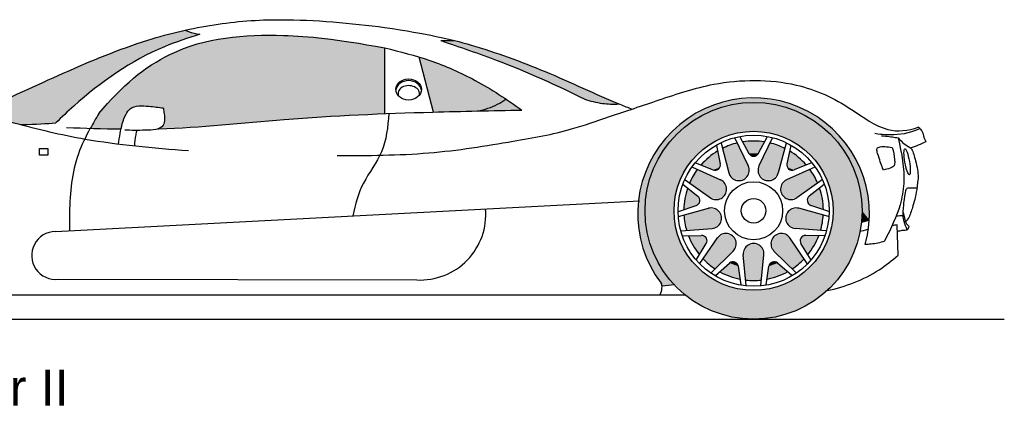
# Model space of a CAD drawing. Header units: millimetres. Extents: x 309.85 to 314.97, y 256.21 to 257.54.
# Tile 2 of 2: x 311.57 to 314.97, y 256.21 to 257.54. Entities that reach past the tile are written whole.
import ezdxf

# ---------------------------------------------------------------- set-up
doc = ezdxf.new("R2010")
doc.units = ezdxf.units.MM
doc.layers.add('HATCH', color=7, linetype='Continuous')
doc.styles.add('arial', font='ARIAL.TTF')

# ---------------------------------------------------------------- blocks, each defined once
blk = doc.blocks.new('*U1')
at = {"layer": 'HATCH', "linetype": 'Continuous'}
for points in [[(2.2914, 1.3462), (2.1147, 1.296), (2.3424, 1.3321)], [(2.3424, 1.3321), (2.1147, 1.296), (2.2038, 1.2822)], [(2.1147, 1.296), (1.939, 1.2273), (2.2038, 1.2822)], [(2.2038, 1.2822), (1.939, 1.2273), (2.1376, 1.2497)], [(1.939, 1.2273), (1.7671, 1.1508), (2.074, 1.2121)], [(2.1376, 1.2497), (1.939, 1.2273), (2.074, 1.2121)], [(2.074, 1.2121), (1.7671, 1.1508), (1.9543, 1.1244)], [(1.7671, 1.1508), (1.6745, 1.1081), (1.9543, 1.1244)], [(1.9543, 1.1244), (1.6745, 1.1081), (1.8445, 1.0256)], [(1.6745, 1.1081), (1.5678, 1.0586), (1.8445, 1.0256)], [(1.5678, 1.0586), (1.7233, 1.0194), (1.8445, 1.0256)], [(1.8445, 1.0256), (1.7233, 1.0194), (1.793, 1.022)], [(1.793, 1.022), (1.7233, 1.0194), (1.7616, 1.0206)]]:
    blk.add_solid(points, dxfattribs=at)
blk = doc.blocks.new('*U2')
at = {"layer": 'HATCH', "color": 251, "linetype": 'Continuous'}
for points in [[(4.185, 1.1052), (4.0986, 1.0789), (4.2577, 1.0965)], [(4.2577, 1.0965), (4.0986, 1.0789), (4.1742, 1.0871)], [(4.2751, 1.1115), (4.185, 1.1052), (4.3643, 1.0975)], [(4.185, 1.1052), (4.2577, 1.0965), (4.3643, 1.0975)], [(4.3643, 1.0975), (4.2577, 1.0965), (4.3413, 1.0871)], [(4.3643, 1.0975), (4.3413, 1.0871), (4.4482, 1.0638)], [(4.0986, 1.0789), (4.0202, 1.0339), (4.0949, 1.0593)], [(4.0949, 1.0593), (4.0202, 1.0339), (4.0237, 1.0146)], [(4.1742, 1.0871), (4.0986, 1.0789), (4.0949, 1.0593)], [(4.3413, 1.0871), (4.4206, 1.0593), (4.4482, 1.0638)], [(4.4482, 1.0638), (4.4206, 1.0593), (4.5223, 1.0122)], [(4.4206, 1.0593), (4.4918, 1.0146), (4.5223, 1.0122)], [(4.0202, 1.0339), (3.954, 0.9725), (4.0237, 1.0146)], [(4.0237, 1.0146), (3.954, 0.9725), (3.9643, 0.9552)], [(4.4918, 1.0146), (4.5512, 0.9552), (4.5223, 1.0122)], [(4.5223, 1.0122), (4.5512, 0.9552), (4.583, 0.9452)], [(3.954, 0.9725), (3.9031, 0.8979), (3.9643, 0.9552)], [(3.9643, 0.9552), (3.9031, 0.8979), (3.9196, 0.884)], [(4.5512, 0.9552), (4.5959, 0.884), (4.583, 0.9452)], [(4.583, 0.9452), (4.5959, 0.884), (4.6272, 0.8664)], [(3.9031, 0.8979), (3.8703, 0.8137), (3.9196, 0.884)], [(3.9196, 0.884), (3.8703, 0.8137), (3.8918, 0.8047)], [(4.5959, 0.884), (4.6237, 0.8047), (4.6272, 0.8664)], [(4.6272, 0.8664), (4.6237, 0.8047), (4.6526, 0.7797)], [(3.8703, 0.8137), (3.8572, 0.7243), (3.8918, 0.8047)], [(3.8918, 0.8047), (3.8572, 0.7243), (3.8824, 0.7212)], [(4.6237, 0.8047), (4.6331, 0.7212), (4.6526, 0.7797)], [(4.6526, 0.7797), (4.6331, 0.7212), (4.6579, 0.6896)], [(3.8572, 0.7243), (3.8644, 0.6343), (3.8824, 0.7212)], [(3.8824, 0.7212), (3.8644, 0.6343), (3.8939, 0.6288)], [(4.6331, 0.7212), (4.6326, 0.7014), (4.6579, 0.6896)], [(4.6326, 0.7014), (4.631, 0.6817), (4.6403, 0.6845)], [(4.6326, 0.7014), (4.6403, 0.6845), (4.6579, 0.6896)], [(3.8644, 0.6343), (3.8917, 0.5481), (3.8939, 0.6288)], [(3.8939, 0.6288), (3.8917, 0.5481), (3.9278, 0.5422)], [(3.8917, 0.5481), (3.9375, 0.4703), (3.9278, 0.5422)], [(3.9278, 0.5422), (3.9375, 0.4703), (3.982, 0.4665)], [(3.9375, 0.4703), (3.9397, 0.4611), (3.982, 0.4665)]]:
    blk.add_solid(points, dxfattribs=at)
blk = doc.blocks.new('*U4')
at = {"layer": 'HATCH', "color": 251, "linetype": 'Continuous'}
for points in [[(3.4055, 1.0758), (3.401, 1.108), (3.3546, 1.0816)], [(3.4055, 1.0758), (3.4564, 1.0699), (3.401, 1.108)], [(3.4055, 1.0758), (3.3546, 1.0816), (3.303, 1.0666)], [(3.4055, 1.0758), (3.303, 1.0666), (3.4564, 1.0699)]]:
    blk.add_solid(points, dxfattribs=at)
blk = doc.blocks.new('*U5')
at = {"layer": 'HATCH', "linetype": 'Continuous'}
for points in [[(2.4203, 1.3175), (2.3064, 1.29), (2.7908, 1.3156)], [(2.7908, 1.3156), (2.3064, 1.29), (2.8763, 1.3034)], [(2.8763, 1.3034), (2.3064, 1.29), (2.9262, 1.2951)], [(2.9262, 1.2951), (2.3064, 1.29), (2.9819, 1.2852)], [(2.5377, 1.328), (2.4203, 1.3175), (2.657, 1.327)], [(2.657, 1.327), (2.4203, 1.3175), (2.7197, 1.323)], [(2.7197, 1.323), (2.4203, 1.3175), (2.7908, 1.3156)], [(2.2511, 1.268), (2.1972, 1.2396), (2.9821, 1.0573)], [(2.3064, 1.29), (2.2511, 1.268), (2.9819, 1.2852)], [(2.9819, 1.2852), (2.2511, 1.268), (2.9821, 1.0573)], [(2.1972, 1.2396), (2.1446, 1.2046), (2.9821, 1.0573)], [(2.1446, 1.2046), (2.0932, 1.1628), (2.9821, 1.0573)], [(2.0932, 1.1628), (2.0428, 1.114), (2.1681, 1.0827)], [(2.0932, 1.1628), (2.1681, 1.0827), (2.9821, 1.0573)], [(2.0428, 1.114), (1.9933, 1.058), (2.1178, 1.0821)], [(2.0428, 1.114), (2.1178, 1.0821), (2.1681, 1.0827)], [(1.9933, 1.058), (1.9638, 1.0067), (2.0847, 1.0502)], [(2.1178, 1.0821), (1.9933, 1.058), (2.098, 1.0706)], [(2.098, 1.0706), (1.9933, 1.058), (2.0847, 1.0502)], [(2.1681, 1.0827), (2.216, 1.0773), (2.9821, 1.0573)], [(2.216, 1.0773), (2.2203, 1.0331), (2.9821, 1.0573)], [(2.9821, 1.0573), (2.2203, 1.0331), (2.5897, 1.0337)], [(2.0847, 1.0502), (1.9638, 1.0067), (2.0701, 1.0043)], [(2.2203, 1.0331), (2.2139, 1.0151), (2.3937, 1.0165)], [(2.5897, 1.0337), (2.2203, 1.0331), (2.3937, 1.0165)], [(2.3937, 1.0165), (2.2139, 1.0151), (2.1977, 1.005)]]:
    blk.add_solid(points, dxfattribs=at)
blk = doc.blocks.new('*U6')
at = {"layer": 'HATCH', "linetype": 'Continuous'}
for points in [[(3.1512, 1.0628), (3.401, 1.108), (3.1008, 1.2533)], [(3.2567, 1.1923), (3.1008, 1.2533), (3.401, 1.108)], [(3.1008, 1.2533), (3.2567, 1.1923), (3.1799, 1.226)], [(3.401, 1.108), (3.1512, 1.0628), (3.3546, 1.0816)], [(3.303, 1.0666), (3.3546, 1.0816), (3.1512, 1.0628)]]:
    blk.add_solid(points, dxfattribs=at)
blk = doc.blocks.new('*U7')
at = {"layer": 'HATCH', "linetype": 'Continuous'}
for points in [[(3.2207, 1.311), (3.176, 1.3102), (3.3679, 1.2671)], [(3.176, 1.3102), (3.4281, 1.219), (3.3679, 1.2671)], [(3.3679, 1.2671), (3.4281, 1.219), (3.5157, 1.2117)], [(3.4281, 1.219), (3.6723, 1.1081), (3.5157, 1.2117)], [(3.5157, 1.2117), (3.6723, 1.1081), (3.7926, 1.0911)], [(3.6723, 1.1081), (3.7316, 1.0935), (3.7926, 1.0911)]]:
    blk.add_solid(points, dxfattribs=at)
blk = doc.blocks.new('*U8')
at = {"layer": 'HATCH', "linetype": 'Continuous'}
for points in [[(4.2577, 1.0965), (4.1742, 1.0871), (4.3413, 1.0871)], [(4.4206, 1.0593), (4.0237, 1.0146), (4.4918, 1.0146)], [(4.0949, 1.0593), (4.0237, 1.0146), (4.4206, 1.0593)], [(4.3413, 1.0871), (4.0949, 1.0593), (4.4206, 1.0593)], [(4.1742, 1.0871), (4.0949, 1.0593), (4.3413, 1.0871)], [(4.0237, 1.0146), (3.9643, 0.9552), (4.1865, 0.987)], [(4.0237, 1.0146), (4.2577, 0.9964), (4.4918, 1.0146)], [(4.0237, 1.0146), (4.1865, 0.987), (4.2577, 0.9964)], [(4.4918, 1.0146), (4.2577, 0.9964), (4.329, 0.987)], [(4.4918, 1.0146), (4.329, 0.987), (4.5512, 0.9552)], [(3.9643, 0.9552), (3.9196, 0.884), (4.0631, 0.9158)], [(4.1865, 0.987), (3.9643, 0.9552), (4.1201, 0.9595)], [(4.1201, 0.9595), (3.9643, 0.9552), (4.0631, 0.9158)], [(4.329, 0.987), (4.3953, 0.9595), (4.5512, 0.9552)], [(4.3953, 0.9595), (4.4523, 0.9158), (4.5512, 0.9552)], [(4.5512, 0.9552), (4.4523, 0.9158), (4.5959, 0.884)], [(4.0631, 0.9158), (3.9196, 0.884), (4.0194, 0.8588)], [(4.4523, 0.9158), (4.4961, 0.8588), (4.5959, 0.884)], [(3.9196, 0.884), (3.8918, 0.8047), (4.0194, 0.8588)], [(4.0194, 0.8588), (3.8918, 0.8047), (3.9919, 0.7924)], [(4.5959, 0.884), (4.4961, 0.8588), (4.6237, 0.8047)], [(4.4961, 0.8588), (4.5236, 0.7924), (4.6237, 0.8047)], [(3.8918, 0.8047), (3.8824, 0.7212), (3.9919, 0.7924)], [(3.9919, 0.7924), (3.8824, 0.7212), (3.9825, 0.7212)], [(4.6237, 0.8047), (4.5236, 0.7924), (4.6331, 0.7212)], [(4.5236, 0.7924), (4.5329, 0.7212), (4.6331, 0.7212)], [(3.8824, 0.7212), (3.8918, 0.6376), (3.9825, 0.7212)], [(3.9825, 0.7212), (3.8918, 0.6376), (3.9919, 0.6499)], [(4.6331, 0.7212), (4.5236, 0.6499), (4.6237, 0.6376)], [(4.5329, 0.7212), (4.5236, 0.6499), (4.6331, 0.7212)], [(3.9919, 0.6499), (3.8918, 0.6376), (4.0194, 0.5836)], [(4.5236, 0.6499), (4.4961, 0.5836), (4.6237, 0.6376)], [(3.8918, 0.6376), (3.9196, 0.5583), (4.0194, 0.5836)], [(4.6237, 0.6376), (4.4961, 0.5836), (4.5959, 0.5583)], [(4.0194, 0.5836), (3.9196, 0.5583), (4.0631, 0.5266)], [(4.4961, 0.5836), (4.4523, 0.5266), (4.5959, 0.5583)], [(3.9196, 0.5583), (3.9643, 0.4871), (4.0631, 0.5266)], [(4.5959, 0.5583), (4.4523, 0.5266), (4.5512, 0.4871)], [(4.0631, 0.5266), (3.9643, 0.4871), (4.1201, 0.4828)], [(4.4523, 0.5266), (4.3953, 0.4828), (4.5512, 0.4871)], [(3.9643, 0.4871), (4.0237, 0.4277), (4.1201, 0.4828)], [(4.1201, 0.4828), (4.0237, 0.4277), (4.1865, 0.4553)], [(4.3953, 0.4828), (4.329, 0.4553), (4.4918, 0.4277)], [(4.5512, 0.4871), (4.3953, 0.4828), (4.4918, 0.4277)], [(4.1865, 0.4553), (4.0237, 0.4277), (4.2577, 0.446)], [(4.2577, 0.446), (4.0237, 0.4277), (4.4918, 0.4277)], [(4.329, 0.4553), (4.2577, 0.446), (4.4918, 0.4277)], [(4.0237, 0.4277), (4.0949, 0.383), (4.4918, 0.4277)], [(4.4918, 0.4277), (4.0949, 0.383), (4.4206, 0.383)], [(4.0949, 0.383), (4.1742, 0.3552), (4.4206, 0.383)], [(4.4206, 0.383), (4.1742, 0.3552), (4.3413, 0.3552)], [(4.1742, 0.3552), (4.2577, 0.3458), (4.3413, 0.3552)]]:
    blk.add_solid(points, dxfattribs=at)
blk = doc.blocks.new('*U18')
at = {"layer": 'HATCH', "color": 251, "linetype": 'Continuous'}
for points in [[(4.2841, 0.5963), (4.2222, 0.569), (4.2933, 0.569)], [(4.2314, 0.5963), (4.2222, 0.569), (4.2841, 0.5963)], [(4.2577, 0.6079), (4.2314, 0.5963), (4.2841, 0.5963)], [(4.2222, 0.569), (4.2306, 0.4813), (4.2933, 0.569)], [(4.2933, 0.569), (4.2306, 0.4813), (4.2849, 0.4813)], [(4.3288, 0.5449), (4.3166, 0.5404), (4.341, 0.5402)], [(4.3103, 0.529), (4.3038, 0.4842), (4.3748, 0.51)], [(4.3166, 0.5404), (4.3103, 0.529), (4.341, 0.5402)], [(4.341, 0.5402), (4.3103, 0.529), (4.3748, 0.51)], [(4.2306, 0.4813), (4.2577, 0.4797), (4.2849, 0.4813)], [(4.3748, 0.51), (4.3038, 0.4842), (4.3403, 0.4943)]]:
    blk.add_solid(points, dxfattribs=at)
blk = doc.blocks.new('*U19')
at = {"layer": 'HATCH', "color": 251, "linetype": 'Continuous'}
for points in [[(4.3305, 0.6344), (4.3178, 0.6086), (4.3828, 0.6275)], [(4.3828, 0.6275), (4.3178, 0.6086), (4.4327, 0.5548)], [(4.3582, 0.6425), (4.3305, 0.6344), (4.3828, 0.6275)], [(4.4255, 0.6318), (4.419, 0.6205), (4.4668, 0.6004)], [(4.419, 0.6205), (4.4215, 0.6077), (4.4668, 0.6004)], [(4.4379, 0.6361), (4.4255, 0.6318), (4.4831, 0.6347)], [(4.4831, 0.6347), (4.4255, 0.6318), (4.4668, 0.6004)], [(4.3178, 0.6086), (4.3283, 0.5817), (4.4327, 0.5548)], [(4.3283, 0.5817), (4.3911, 0.5199), (4.4327, 0.5548)], [(4.4215, 0.6077), (4.4453, 0.5692), (4.4668, 0.6004)], [(4.4327, 0.5548), (4.3911, 0.5199), (4.4129, 0.5362)]]:
    blk.add_solid(points, dxfattribs=at)
blk = doc.blocks.new('*U20')
at = {"layer": 'HATCH', "color": 251, "linetype": 'Continuous'}
for points in [[(4.486, 0.7998), (4.4504, 0.7718), (4.4955, 0.7631)], [(4.4504, 0.7718), (4.4437, 0.7606), (4.4955, 0.7631)], [(4.4955, 0.7631), (4.4437, 0.7606), (4.4991, 0.7253)], [(4.4437, 0.7606), (4.4459, 0.7477), (4.4991, 0.7253)], [(4.3853, 0.7255), (4.3693, 0.7015), (4.4987, 0.7062)], [(4.4138, 0.7298), (4.3853, 0.7255), (4.4987, 0.7062)], [(4.4459, 0.7477), (4.4561, 0.7395), (4.4991, 0.7253)], [(4.4987, 0.7062), (4.3693, 0.7015), (4.4955, 0.6792)], [(4.3693, 0.7015), (4.3761, 0.6735), (4.4955, 0.6792)], [(4.4955, 0.6792), (4.3761, 0.6735), (4.4893, 0.6528)], [(4.3761, 0.6735), (4.4014, 0.6597), (4.4893, 0.6528)]]:
    blk.add_solid(points, dxfattribs=at)
blk = doc.blocks.new('*U21')
at = {"layer": 'HATCH', "color": 251, "linetype": 'Continuous'}
for points in [[(4.382, 0.9281), (4.3728, 0.8838), (4.4129, 0.9061)], [(4.4129, 0.9061), (4.3728, 0.8838), (4.44, 0.8795)], [(4.4519, 0.8646), (4.3717, 0.8281), (4.4668, 0.8419)], [(4.3728, 0.8838), (4.3748, 0.8709), (4.44, 0.8795)], [(4.44, 0.8795), (4.3748, 0.8709), (4.3979, 0.8627)], [(4.3748, 0.8709), (4.3848, 0.8625), (4.3979, 0.8627)], [(4.3717, 0.8281), (4.3527, 0.8064), (4.4791, 0.8176)], [(4.4791, 0.8176), (4.3527, 0.8064), (4.4073, 0.7664)], [(4.4668, 0.8419), (4.3717, 0.8281), (4.4791, 0.8176)], [(4.3527, 0.8064), (4.3558, 0.7778), (4.4073, 0.7664)], [(4.3558, 0.7778), (4.3791, 0.7608), (4.4073, 0.7664)]]:
    blk.add_solid(points, dxfattribs=at)
blk = doc.blocks.new('*U22')
at = {"layer": 'HATCH', "color": 251, "linetype": 'Continuous'}
for points in [[(4.2577, 0.9626), (4.2199, 0.9596), (4.2955, 0.9596)], [(4.2199, 0.9596), (4.2414, 0.9197), (4.2955, 0.9596)], [(4.2955, 0.9596), (4.2414, 0.9197), (4.2741, 0.9197)], [(4.3143, 0.9559), (4.2763, 0.8763), (4.3403, 0.948)], [(4.2414, 0.9197), (4.2512, 0.9111), (4.2741, 0.9197)], [(4.2741, 0.9197), (4.2512, 0.9111), (4.2643, 0.9111)], [(4.3403, 0.948), (4.2763, 0.8763), (4.3653, 0.9373)], [(4.3653, 0.9373), (4.2763, 0.8763), (4.3432, 0.852)], [(4.2763, 0.8763), (4.2757, 0.8475), (4.3432, 0.852)], [(4.3432, 0.852), (4.2757, 0.8475), (4.3252, 0.8295)], [(4.2757, 0.8475), (4.2965, 0.8276), (4.3252, 0.8295)]]:
    blk.add_solid(points, dxfattribs=at)
blk = doc.blocks.new('*U23')
at = {"layer": 'HATCH', "color": 251, "linetype": 'Continuous'}
for points in [[(4.2012, 0.9559), (4.1752, 0.948), (4.2391, 0.8763)], [(4.1334, 0.9281), (4.1026, 0.9061), (4.1426, 0.8838)], [(4.1752, 0.948), (4.1502, 0.9373), (4.2391, 0.8763)], [(4.1502, 0.9373), (4.1723, 0.852), (4.2391, 0.8763)], [(4.1026, 0.9061), (4.0755, 0.8795), (4.1426, 0.8838)], [(4.1426, 0.8838), (4.0755, 0.8795), (4.1406, 0.8709)], [(4.0755, 0.8795), (4.1176, 0.8627), (4.1406, 0.8709)], [(4.1406, 0.8709), (4.1176, 0.8627), (4.1306, 0.8625)], [(4.2391, 0.8763), (4.1723, 0.852), (4.2398, 0.8475)], [(4.1723, 0.852), (4.1903, 0.8295), (4.2398, 0.8475)], [(4.2398, 0.8475), (4.1903, 0.8295), (4.219, 0.8276)]]:
    blk.add_solid(points, dxfattribs=at)
blk = doc.blocks.new('*U24')
at = {"layer": 'HATCH', "color": 251, "linetype": 'Continuous'}
for points in [[(4.0636, 0.8646), (4.0487, 0.8419), (4.1438, 0.8281)], [(4.0487, 0.8419), (4.0364, 0.8176), (4.1438, 0.8281)], [(4.1438, 0.8281), (4.0364, 0.8176), (4.1628, 0.8064)], [(4.0364, 0.8176), (4.1082, 0.7664), (4.1628, 0.8064)], [(4.0295, 0.7998), (4.02, 0.7631), (4.065, 0.7718)], [(4.1628, 0.8064), (4.1082, 0.7664), (4.1597, 0.7778)], [(4.02, 0.7631), (4.0163, 0.7253), (4.0718, 0.7606)], [(4.0718, 0.7606), (4.0163, 0.7253), (4.0695, 0.7477)], [(4.065, 0.7718), (4.02, 0.7631), (4.0718, 0.7606)], [(4.1597, 0.7778), (4.1082, 0.7664), (4.1364, 0.7608)], [(4.0695, 0.7477), (4.0163, 0.7253), (4.0594, 0.7395)]]:
    blk.add_solid(points, dxfattribs=at)
blk = doc.blocks.new('*U25')
at = {"layer": 'HATCH', "color": 251, "linetype": 'Continuous'}
for points in [[(4.1017, 0.7298), (4.0168, 0.7062), (4.1302, 0.7255)], [(4.1302, 0.7255), (4.0168, 0.7062), (4.1462, 0.7015)], [(4.0168, 0.7062), (4.02, 0.6792), (4.1462, 0.7015)], [(4.1462, 0.7015), (4.02, 0.6792), (4.1394, 0.6735)], [(4.02, 0.6792), (4.0262, 0.6528), (4.1394, 0.6735)], [(4.1394, 0.6735), (4.0262, 0.6528), (4.1141, 0.6597)], [(4.0776, 0.6361), (4.0323, 0.6347), (4.09, 0.6318)], [(4.0323, 0.6347), (4.0487, 0.6004), (4.09, 0.6318)], [(4.09, 0.6318), (4.0487, 0.6004), (4.0965, 0.6205)], [(4.0965, 0.6205), (4.0487, 0.6004), (4.094, 0.6077)], [(4.094, 0.6077), (4.0487, 0.6004), (4.0701, 0.5692)]]:
    blk.add_solid(points, dxfattribs=at)
blk = doc.blocks.new('*U26')
at = {"layer": 'HATCH', "color": 251, "linetype": 'Continuous'}
for points in [[(4.1327, 0.6275), (4.0827, 0.5548), (4.1977, 0.6086)], [(4.1573, 0.6425), (4.1327, 0.6275), (4.185, 0.6344)], [(4.185, 0.6344), (4.1327, 0.6275), (4.1977, 0.6086)], [(4.1977, 0.6086), (4.0827, 0.5548), (4.1872, 0.5817)], [(4.1872, 0.5817), (4.0827, 0.5548), (4.1243, 0.5199)], [(4.0827, 0.5548), (4.1026, 0.5362), (4.1243, 0.5199)], [(4.1866, 0.5449), (4.1745, 0.5402), (4.1989, 0.5404)], [(4.1745, 0.5402), (4.1407, 0.51), (4.2052, 0.529)], [(4.2052, 0.529), (4.1407, 0.51), (4.2117, 0.4842)], [(4.1989, 0.5404), (4.1745, 0.5402), (4.2052, 0.529)], [(4.1407, 0.51), (4.1752, 0.4943), (4.2117, 0.4842)]]:
    blk.add_solid(points, dxfattribs=at)

msp = doc.modelspace()

# ---------------------------------------------------------------- linework, layer by layer
at = {"color": 7}
for p, q in [((312.8293, 257.2188), (312.8291, 257.4467)), ((312.9984, 257.2243), (312.948, 257.4148)), ((314.6794, 257.1679), (314.6747, 257.1726)), ((313.9767, 257.1088), (313.9899, 257.0453)), ((313.9926, 257.1172), (314.0195, 257.0135)), ((314.0403, 257.1345), (314.0864, 257.0378)), ((314.0579, 257.1384), (314.0886, 257.0812)), ((314.152, 257.1384), (314.1213, 257.0812)), ((314.1696, 257.1345), (314.1236, 257.0378)), ((314.2173, 257.1172), (314.1904, 257.0135)), ((314.2333, 257.1088), (314.2201, 257.0453)), ((313.9045, 257.0483), (313.9648, 257.0242)), ((314.3054, 257.0483), (314.2451, 257.0242)), ((313.8935, 257.034), (313.991, 256.9896)), ((314.3164, 257.034), (314.2189, 256.9896)), ((313.8613, 256.9734), (313.9123, 256.9333)), ((313.8682, 256.9901), (313.9554, 256.9279)), ((314.3417, 256.9901), (314.2545, 256.9279)), ((314.3486, 256.9734), (314.2977, 256.9333)), ((311.6905, 256.8111), (313.7101, 256.9175)), ((313.845, 256.8807), (313.9066, 256.901)), ((314.365, 256.8807), (314.3033, 256.901)), ((313.8457, 256.8627), (313.9489, 256.8913)), ((314.3642, 256.8627), (314.261, 256.8913)), ((314.605, 256.7285), (314.6012, 256.8335)), ((313.8545, 256.8128), (313.9613, 256.8212)), ((314.3554, 256.8128), (314.2486, 256.8212)), ((313.86, 256.7956), (313.9248, 256.7976)), ((313.9071, 256.714), (313.9412, 256.7692)), ((313.9192, 256.7007), (313.9799, 256.789)), ((314.2907, 256.7007), (314.23, 256.789)), ((314.3029, 256.714), (314.2687, 256.7692)), ((314.3499, 256.7956), (314.2851, 256.7976)), ((313.958, 256.6681), (314.0344, 256.7432)), ((314.0796, 256.6239), (314.0694, 256.7305)), ((314.1303, 256.6239), (314.1405, 256.7305)), ((314.2519, 256.6681), (314.1755, 256.7432)), ((313.9733, 256.6585), (314.0217, 256.7017)), ((314.2367, 256.6585), (314.1882, 256.7017)), ((314.0617, 256.6263), (314.0524, 256.6905)), ((314.1482, 256.6263), (314.1575, 256.6905)), ((311.7007, 256.6456), (312.9399, 256.6433)), ((311.4178, 256.5923), (313.1365, 256.5923)), ((313.1365, 256.5923), (313.8671, 256.5923))]:
    msp.add_line(p, q, dxfattribs=at)
msp.add_line((309.8472, 256.5073), (314.9721, 256.5073))
msp.add_lwpolyline([(311.6353, 257.0986), (311.664, 257.0986), (311.664, 257.0748), (311.6353, 257.0748)], close=True)
for radius in [0.3753, 0.2752, 0.2614]:
    msp.add_circle((314.105, 256.8827), radius)
for radius in [0.1005, 0.0425]:
    msp.add_circle((314.105, 256.8827), radius, dxfattribs=at)
for centre, radius, start, end in [((314.105, 256.8727), 0.4007, 344.4839, 216.952), ((313.2511, 256.3735), 1.6448, 149.0451, 151.1064)]:
    msp.add_arc(centre, radius, start, end)
for centre, radius, start, end in [((314.105, 256.8827), 0.2414, 103.5418, 116.4582), ((314.105, 256.8827), 0.2414, 80.9909, 99.0091), ((314.105, 256.8827), 0.2414, 63.5418, 76.4582), ((314.105, 256.8827), 0.2414, 120.9909, 139.0091), ((314.105, 257.09), 0.0186, 208.2589, 331.7411), ((314.105, 256.8827), 0.2414, 40.9909, 59.0091), ((313.9717, 257.0415), 0.0186, 248.2589, 11.7411), ((314.054, 257.0226), 0.0357, 194.8555, 25.1445), ((314.1559, 257.0226), 0.0357, 154.8555, 345.1445), ((314.2382, 257.0415), 0.0186, 168.2589, 291.7411), ((314.105, 256.8827), 0.2414, 143.5418, 156.4582), ((314.105, 256.8827), 0.2414, 23.5418, 36.4582), ((313.976, 256.9571), 0.0357, 234.8555, 65.1445), ((314.234, 256.9571), 0.0357, 114.8555, 305.1445), ((314.105, 256.8827), 0.2414, 160.9909, 179.0091), ((314.105, 256.8827), 0.2414, 0.9909, 19.0091), ((313.9008, 256.9187), 0.0186, 288.2589, 51.7411), ((314.3092, 256.9187), 0.0186, 128.2589, 251.7411), ((312.9515, 256.8704), 0.2274, 267.0704, 4.8031), ((314.105, 256.8827), 0.2414, 183.5418, 196.4582), ((313.9583, 256.8568), 0.0357, 274.8555, 105.1445), ((314.2517, 256.8568), 0.0357, 74.8555, 265.1445), ((314.105, 256.8827), 0.2414, 343.5418, 356.4582), ((311.6911, 256.7281), 0.083, 90.4254, 276.6219), ((314.0092, 256.7686), 0.0357, 314.8555, 145.1445), ((314.2007, 256.7686), 0.0357, 34.8555, 225.1445), ((314.105, 256.8827), 0.2414, 200.9909, 219.0091), ((313.9254, 256.779), 0.0186, 328.2589, 91.7411), ((314.105, 256.7337), 0.0357, 354.8555, 185.1445), ((314.2845, 256.779), 0.0186, 88.2589, 211.7411), ((314.105, 256.8827), 0.2414, 320.9909, 339.0091), ((314.105, 256.8827), 0.2414, 223.5418, 236.4582), ((314.034, 256.6878), 0.0186, 8.2589, 131.7411), ((314.1759, 256.6878), 0.0186, 48.2589, 171.7411), ((314.105, 256.8827), 0.2414, 303.5418, 316.4582), ((314.105, 256.8827), 0.2414, 240.9909, 259.0091), ((314.105, 256.8827), 0.2414, 280.9909, 299.0091), ((314.105, 256.8827), 0.2414, 263.5418, 276.4582)]:
    msp.add_arc(centre, radius, start, end, dxfattribs=at)
for centre, major_axis, ratio in [((312.9117, 257.3026), (-0.0444, 0), 0.825243), ((314.636, 257.0522), (-0.0079, 0.0451), 0.170202)]:
    msp.add_ellipse(centre, major_axis=major_axis, ratio=ratio, dxfattribs=at)
for centre, major_axis, ratio, start_param, end_param in [((312.9117, 257.2966), (-0.0444, 0), 0.825243, 3.223988, 6.20079), ((312.9122, 257.2885), (-0.037, 0), 0.736809, 2.880607, 6.621642)]:
    msp.add_ellipse(centre, major_axis=major_axis, ratio=ratio, start_param=start_param, end_param=end_param, dxfattribs=at)
for points, knots in [([(311.415, 257.2201), (311.5385, 257.2775), (311.7175, 257.361), (311.988, 257.4749), (312.2407, 257.5324), (312.4934, 257.5524), (312.7145, 257.5324), (312.829, 257.5176)], [39.940604, 39.940604, 39.940604, 39.940604, 69.926284, 101.408508, 125.868693, 150.477424, 185.149306, 185.149306, 185.149306, 185.149306]), ([(312.829, 257.5176), (312.9805, 257.4943), (313.1325, 257.4605), (313.3966, 257.3644), (313.5704, 257.2802), (313.6705, 257.2401), (313.6844, 257.2347)], [0, 0, 0, 0, 23.131434, 48.870211, 76.683936, 81.149756, 81.149756, 81.149756, 81.149756]), ([(312.1896, 257.4936), (312.1483, 257.4803), (311.988, 257.4287), (311.8236, 257.3116), (311.7121, 257.2066), (311.6917, 257.1871)], [0, 0, 0, 0, 12.989075, 50.463091, 58.937052, 58.937052, 58.937052, 58.937052]), ([(311.8405, 257.2195), (311.9189, 257.3144), (312.1151, 257.4772), (312.4306, 257.4995), (312.6557, 257.4786), (312.8291, 257.4467)], [23.912963, 23.912963, 23.912963, 23.912963, 52.964249, 94.247651, 121.115444, 121.115444, 121.115444, 121.115444]), ([(312.1386, 257.5077), (312.1425, 257.5059), (312.1589, 257.4992), (312.1762, 257.4955), (312.1896, 257.4936)], [3.646191, 3.646191, 3.646191, 3.646191, 4.930788, 8.999682, 8.999682, 8.999682, 8.999682]), ([(312.8291, 257.4467), (312.8815, 257.4335), (312.9894, 257.4063), (313.1508, 257.3355), (313.2514, 257.2683), (313.3036, 257.2314)], [0, 0, 0, 0, 16.203449, 33.35115, 52.493418, 52.493418, 52.493418, 52.493418]), ([(313.0232, 257.4717), (313.0334, 257.4716), (313.0483, 257.4715), (313.0632, 257.4722), (313.0679, 257.4725)], [1.0546, 1.0546, 1.0546, 1.0546, 4.105523, 5.526896, 5.526896, 5.526896, 5.526896]), ([(313.0232, 257.4717), (313.0896, 257.4493), (313.2589, 257.3917), (313.4222, 257.3184), (313.5195, 257.2696)], [1.654875, 1.654875, 1.654875, 1.654875, 22.667418, 55.274345, 55.274345, 55.274345, 55.274345]), ([(312.665, 257.0738), (312.7708, 257.0741), (312.9776, 257.0746), (313.2566, 257.1198), (313.4518, 257.1546), (313.6123, 257.2107), (313.7868, 257.269), (313.9883, 257.3375), (314.238, 257.3397), (314.4237, 257.2546), (314.5553, 257.1515), (314.639, 257.1588), (314.6747, 257.1726)], [0, 0, 0, 0, 31.735891, 62.034729, 85.133025, 100.025612, 117.799367, 137.470191, 165.392543, 186.405954, 200.257496, 210.792859, 210.792859, 210.792859, 210.792859]), ([(310.7271, 256.8558), (310.7582, 256.9846), (310.8612, 257.1715), (311.2009, 257.2802), (311.5275, 257.191), (311.8089, 257.1206), (312.0286, 257.1), (312.1508, 257.0912)], [3.480366, 3.480366, 3.480366, 3.480366, 41.257481, 72.798298, 108.019684, 134.656706, 169.174148, 169.174148, 169.174148, 169.174148]), ([(311.9079, 257.1141), (311.9099, 257.126), (311.916, 257.1609), (311.9247, 257.2036), (311.956, 257.2496), (312.0099, 257.2451), (312.0472, 257.2407), (312.0633, 257.2388)], [6.126865, 6.126865, 6.126865, 6.126865, 9.744639, 16.7476, 19.136739, 25.607911, 30.611927, 30.611927, 30.611927, 30.611927]), ([(313.1502, 257.2281), (313.1747, 257.2329), (313.2089, 257.2434), (313.239, 257.2628), (313.2482, 257.2695)], [9.451263, 9.451263, 9.451263, 9.451263, 16.932791, 20.349236, 20.349236, 20.349236, 20.349236]), ([(313.5195, 257.2696), (313.5396, 257.2624), (313.5804, 257.2528), (313.6189, 257.2513), (313.6398, 257.2526)], [5.726688, 5.726688, 5.726688, 5.726688, 12.133618, 17.910881, 17.910881, 17.910881, 17.910881]), ([(312.0633, 257.2388), (312.0641, 257.2341), (312.0676, 257.214), (312.0724, 257.1643), (311.9947, 257.1605), (311.9525, 257.1611), (311.9302, 257.1614)], [1.801636, 1.801636, 1.801636, 1.801636, 3.256556, 7.780631, 14.145701, 21.28623, 21.28623, 21.28623, 21.28623]), ([(312.0449, 257.1665), (312.0459, 257.1666), (312.1918, 257.1706), (312.5078, 257.207), (312.9267, 257.2234), (313.2008, 257.2293), (313.3036, 257.2314)], [31.612591, 31.612591, 31.612591, 31.612591, 31.92856, 75.441021, 126.825251, 157.675003, 157.675003, 157.675003, 157.675003]), ([(311.811, 257.1682), (311.7951, 257.1395), (311.7501, 257.0488), (311.7383, 256.924), (311.7385, 256.8344), (311.7388, 256.8136)], [5.870973, 5.870973, 5.870973, 5.870973, 15.692204, 36.248711, 42.49037, 42.49037, 42.49037, 42.49037]), ([(311.9718, 257.161), (311.9704, 257.1559), (311.9662, 257.1383), (311.9644, 257.1203), (311.9634, 257.1076)], [2.311384, 2.311384, 2.311384, 2.311384, 3.9215, 7.728971, 7.728971, 7.728971, 7.728971]), ([(314.524, 257.1508), (314.5544, 257.1466), (314.5913, 257.1464), (314.643, 257.1496), (314.6794, 257.1679)], [195.067152, 195.067152, 195.067152, 195.067152, 200.257496, 211.499152, 211.499152, 211.499152, 211.499152]), ([(314.5475, 257.1425), (314.5654, 257.1406), (314.5892, 257.1381), (314.6017, 257.1355), (314.6048, 257.1348)], [0, 0, 0, 0, 5.54036, 7.320833, 7.320833, 7.320833, 7.320833]), ([(314.6794, 257.1679), (314.6814, 257.166), (314.6864, 257.1614), (314.6905, 257.152), (314.6932, 257.1416), (314.6947, 257.131), (314.6992, 257.1254), (314.7017, 257.1227)], [0, 0, 0, 0, 0.818107, 2.022319, 2.996469, 4.084848, 5.141778, 5.141778, 5.141778, 5.141778]), ([(314.554, 257.0235), (314.5531, 257.0258), (314.5466, 257.0422), (314.54, 257.0607), (314.5287, 257.0989), (314.5454, 257.1074), (314.5657, 257.1047), (314.5844, 257.102)], [3.838919, 3.838919, 3.838919, 3.838919, 4.597894, 9.257934, 10.291844, 11.56772, 15.468854, 15.468854, 15.468854, 15.468854]), ([(314.6048, 257.1348), (314.617, 257.081), (314.6322, 257.0046), (314.6108, 256.8852), (314.5818, 256.8242), (314.5574, 256.778)], [1.782555, 1.782555, 1.782555, 1.782555, 17.505607, 24.942558, 37.682321, 37.682321, 37.682321, 37.682321]), ([(314.5844, 257.102), (314.5888, 257.0882), (314.5917, 257.0682), (314.5933, 257.0497), (314.5915, 257.0357), (314.5759, 257.0292), (314.5617, 257.0255), (314.554, 257.0235)], [4.042856, 4.042856, 4.042856, 4.042856, 8.436792, 10.040683, 10.457008, 12.368414, 14.788967, 14.788967, 14.788967, 14.788967]), ([(314.6478, 257.1001), (314.649, 257.0989), (314.6562, 257.0898), (314.6683, 257.0434), (314.6747, 257.0137), (314.6735, 256.9878), (314.6708, 256.9673)], [13.320526, 13.320526, 13.320526, 13.320526, 13.861346, 16.921854, 21.81187, 22.964042, 22.964042, 22.964042, 22.964042]), ([(314.6221, 256.8668), (314.6231, 256.8874), (314.6246, 256.9147), (314.6312, 256.9516), (314.6343, 256.9627), (314.6515, 256.9618), (314.6594, 256.9623), (314.6699, 256.962)], [2.489207, 2.489207, 2.489207, 2.489207, 5.23066, 9.123224, 11.181667, 12.332285, 13.108262, 13.108262, 13.108262, 13.108262]), ([(314.6708, 256.9673), (314.6681, 256.9523), (314.6657, 256.9318), (314.6554, 256.8961), (314.6475, 256.8731), (314.6425, 256.86)], [0, 0, 0, 0, 3.852426, 6.961096, 11.134672, 11.134672, 11.134672, 11.134672]), ([(314.6366, 256.8168), (314.632, 256.826), (314.6249, 256.842), (314.6229, 256.8594), (314.6221, 256.8668)], [1.205911, 1.205911, 1.205911, 1.205911, 4.250907, 6.446381, 6.446381, 6.446381, 6.446381]), ([(314.6228, 256.8768), (314.6238, 256.8705), (314.626, 256.8572), (314.6313, 256.8392), (314.6396, 256.8311), (314.643, 256.8281)], [0, 0, 0, 0, 1.942495, 4.071413, 5.406393, 5.406393, 5.406393, 5.406393]), ([(314.602, 256.812), (314.6077, 256.8132), (314.6192, 256.8153), (314.6308, 256.8164), (314.6366, 256.8168)], [0.748511, 0.748511, 0.748511, 0.748511, 2.507355, 4.252691, 4.252691, 4.252691, 4.252691]), ([(314.6366, 256.8168), (314.6384, 256.8188), (314.6414, 256.8221), (314.6426, 256.8263), (314.643, 256.8281)], [0, 0, 0, 0, 0.763391, 1.323063, 1.323063, 1.323063, 1.323063]), ([(314.5574, 256.778), (314.5424, 256.7708), (314.5202, 256.7683), (314.4979, 256.7655), (314.4911, 256.7655)], [0, 0, 0, 0, 4.834534, 6.93115, 6.93115, 6.93115, 6.93115])]:
    msp.add_open_spline(points, degree=3, knots=knots, dxfattribs=at)
for points, knots in [([(312.8435, 257.2193), (312.8397, 257.1733), (312.8314, 257.0853), (312.7488, 256.9832), (312.7271, 256.9048), (312.7192, 256.8653)], [0.512367, 0.512367, 0.512367, 0.512367, 14.043191, 26.498307, 38.459134, 38.459134, 38.459134, 38.459134]), ([(314.3589, 256.6063), (314.359, 256.6063), (314.4227, 256.6197), (314.5117, 256.6535), (314.584, 256.7108), (314.605, 256.7285)], [21.263987, 21.263987, 21.263987, 21.263987, 21.282487, 40.73845, 48.949536, 48.949536, 48.949536, 48.949536])]:
    msp.add_open_spline(points, degree=3, knots=knots)
for points in [[(311.5706, 257.1809), (311.6272, 257.1822), (311.6595, 257.1844), (311.6917, 257.1871)], [(311.7288, 257.171), (311.7916, 257.1688), (311.8545, 257.1666), (311.9173, 257.1658)], [(314.6472, 257.1005), (314.6654, 257.1064), (314.6861, 257.1145), (314.7017, 257.1227)], [(314.5987, 256.8652), (314.6065, 256.8658), (314.6143, 256.8663), (314.6221, 256.8668)], [(314.4782, 256.8432), (314.4831, 256.8447), (314.4893, 256.8465), (314.5051, 256.8511)], [(314.6012, 256.8335), (314.5955, 256.8328), (314.5899, 256.8321), (314.5842, 256.8314)], [(314.6304, 256.8444), (314.6355, 256.8496), (314.6397, 256.8534), (314.6425, 256.86)], [(314.502, 256.8186), (314.486, 256.814), (314.4788, 256.8121), (314.4733, 256.8107)], [(313.7847, 256.6318), (313.7885, 256.6248), (313.7881, 256.6053), (313.7803, 256.5923)], [(313.7869, 256.6226), (313.8041, 256.6248), (313.8177, 256.6266), (313.8292, 256.628)]]:
    msp.add_open_spline(points, degree=3, dxfattribs=at)
msp.add_spline([(314.6048, 257.1348), (314.6258, 257.1149), (314.6478, 257.1001)], degree=3, dxfattribs=at)

# ---------------------------------------------------------------- block references
at = {"layer": 'HATCH', "linetype": 'Continuous'}
for name in ['*U1', '*U5', '*U7', '*U6', '*U8']:
    msp.add_blockref(name, (309.8472, 256.1615), dxfattribs=at)
at = {"layer": 'HATCH', "color": 251, "linetype": 'Continuous'}
for name in ['*U4', '*U2', '*U23', '*U22', '*U21', '*U24', '*U20', '*U25', '*U26', '*U19', '*U18']:
    msp.add_blockref(name, (309.8472, 256.1615), dxfattribs=at)

# ---------------------------------------------------------------- texts
at = {"style": 'arial'}
msp.add_text('WRM Revel Warrior II', height=0.125, dxfattribs=at).set_placement((310.0386, 256.2081))

doc.saveas('drawing.dxf')
